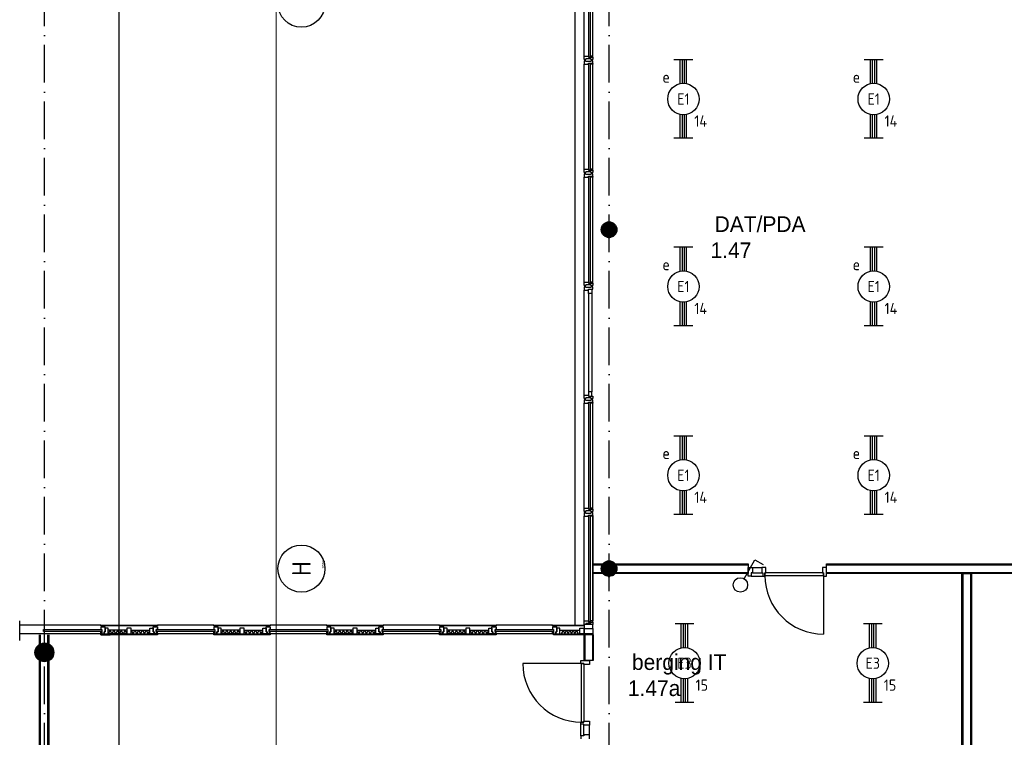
# Model space of a CAD drawing. Header units: millimetres. Extents: x 84333 to 240712, y -2244 to 84291.
# Tile 4 of 87: x 89124 to 104818, y 55089 to 66521. Entities that reach past the tile are written whole.
import ezdxf
from ezdxf.enums import TextEntityAlignment as Align

# ---------------------------------------------------------------- set-up
doc = ezdxf.new("R2010")
doc.units = ezdxf.units.MM
doc.header["$LTSCALE"] = 100
doc.linetypes.add('DASHDOT', pattern=[9, 6, -1.5, 0, -1.5])
doc.layers.get('0').update_dxf_attribs({"linetype": 'CONTINUOUS'})
for name, color, linetype in [('AFDELING', 4, 'CONTINUOUS'), ('AL$7----_STRAMIEN', 1, 'DASHDOT'), ('AL21----_BUITENWAND', 4, 'CONTINUOUS'), ('AL21K---_ISOLATIE', 1, 'CONTINUOUS'), ('AL22----_BINNENWAND', 7, 'CONTINUOUS'), ('AL28----_KONSTRUKTIE', 3, 'CONTINUOUS'), ('AL31----_BUITENKOZ', 7, 'CONTINUOUS'), ('AL32----_BINNENKOZ', 7, 'CONTINUOUS'), ('AL32----_DRAAIRICHTING', 1, 'CONTINUOUS'), ('ALN-----_BLOCKNAAM', 2, 'CONTINUOUS'), ('ALXAA---_GEWBETON', 12, 'CONTINUOUS'), ('ALXOU---_GLAS', 7, 'CONTINUOUS'), ('BOUW', 8, 'CONTINUOUS'), ('EB63101-_ATTRIB', 2, 'CONTINUOUS'), ('EL63101-_LICHT-ARM', 3, 'CONTINUOUS'), ('EL63102-_LICHT-SCH', 3, 'CONTINUOUS'), ('EL6441--_DATACOM', 3, 'CONTINUOUS'), ('LIJN025', 10, 'CONTINUOUS'), ('LIJN050', 90, 'CONTINUOUS'), ('TEKST25', 10, 'CONTINUOUS'), ('TEKST35', 50, 'CONTINUOUS'), ('TEKST50', 90, 'CONTINUOUS')]:
    doc.layers.add(name, color=color, linetype=linetype)
doc.styles.add('1_8', font='ISO', dxfattribs={"height": 1.8})
doc.styles.add('BURO-025', font='BUROFONT.shx', dxfattribs={"height": 250})
doc.styles.add('ISO', font='ISO.SHX')
doc.styles.add('NORATT', font='isocp.shx')
doc.styles.add('ROMAND', font='romand')
doc.styles.get("Standard").update_dxf_attribs({"font": 'iso.shx'})
doc.styles.add('TECHNIC', font='technic_.ttf')

# ---------------------------------------------------------------- blocks, each defined once
blk = doc.blocks.new('A0-GE')
at = {"layer": 'LIJN025'}
blk.add_lwpolyline([(1500, 841), (1500, 0), (0, 0), (0, 841)], close=True, dxfattribs=at)
at = {"layer": 'LIJN050', "const_width": 0.2}
blk.add_lwpolyline([(1495, 836), (25, 836), (25, 5), (1495, 5)], close=True, dxfattribs=at)
at = {"layer": 'TEKST25', "style": 'ROMAND', "width": 2.899115}
blk.add_attdef('STATUS', text='', height=2.5, dxfattribs=at).set_placement((1454, 71.5), (1493, 71.5), align=Align.FIT)
at = {"layer": 'TEKST25', "style": 'ISO'}
for tag, p in [('E', (1455.25, 66)), ('NAAM-E', (1466.75, 66)), ('DATUM-E', (1485, 66)), ('D', (1455.25, 61)), ('NAAM-D', (1466.75, 61)), ('DATUM-D', (1485, 61)), ('C', (1455.25, 56)), ('NAAM-C', (1466.75, 56)), ('DATUM-C', (1485, 56)), ('B', (1455.25, 51)), ('NAAM-B', (1466.75, 51)), ('DATUM-B', (1485, 51)), ('A', (1455.25, 46)), ('NAAM-A', (1466.75, 46)), ('DATUM-A', (1485, 46))]:
    blk.add_attdef(tag, text='', height=2.5, dxfattribs=at).set_placement(p, align=Align.CENTER)
for tag, p in [('DATUM', (1332.75, 36.25)), ('SCHAAL', (1368, 36.25)), ('GETEKEND', (1398.25, 36.25)), ('GECONTOL.', (1433, 36.25)), ('FORMAAT', (1463.25, 28.25))]:
    blk.add_attdef(tag, p, '', height=2.5, dxfattribs=at)
at = {"layer": 'TEKST35', "style": 'ISO'}
for tag, p in [('PROJECT', (1334.5, 72.5)), ('PLAATS', (1334.5, 63.5)), ('INSTALLATIE-REGEL1', (1334.5, 52.5)), ('INSTALLATIE-REGEL2', (1334.5, 43.5))]:
    blk.add_attdef(tag, p, '', height=4, dxfattribs=at)
blk.add_attdef('PROJ.NR.', text='', height=4, dxfattribs=at).set_placement((1481, 23), align=Align.CENTER)
at = {"layer": 'TEKST50', "style": 'ISO'}
blk.add_attdef('FILE-NAAM', text='', height=5, dxfattribs=at).set_placement((1473.5, 7.5), align=Align.CENTER)
blk = doc.blocks.new('EJ3T20')
at = {"color": 0}
for p, q in [((-6.25, -1.5), (-6.25, 1.5)), ((-6.25, 0.52), (-2.44, 0.52)), ((-6.25, 0.17), (-2.49, 0.17)), ((2.44, 0.52), (6.25, 0.52)), ((2.49, 0.17), (6.25, 0.17)), ((6.25, -1.5), (6.25, 1.5)), ((-6.25, -0.17), (-2.49, -0.17)), ((-6.25, -0.52), (-2.44, -0.52)), ((2.44, -0.52), (6.25, -0.52)), ((2.49, -0.17), (6.25, -0.17))]:
    blk.add_line(p, q, dxfattribs=at)
blk.add_circle((0, 0), 2.5, dxfattribs=at)
at = {"color": 0, "style": '1_8'}
for tag, flags, p in [('SCHAK', 8, (3.5, 2.75)), ('A_CODE', 8, (0, 0)), ('GROEP', 8, (-3.5, -2.75)), ('KAST', 9, (3.5, -2.75))]:
    blk.add_attdef(tag, text='', height=1.8, dxfattribs=dict(at, flags=flags)).set_placement(p, align=Align.MIDDLE)
blk = doc.blocks.new('SCHAK')
blk.add_lwpolyline([(0.58, 1), (2.31, 4), (3.61, 3.25)])
blk.add_circle((0, 0), 1.15)
at = {"style": '1_8'}
for tag, flags, p in [('SCHAK', 8, (3, 5.5)), ('KAST', 9, (-3, 0.5)), ('M_CODE', 9, (0, 0)), ('DOEL', 9, (-3, -2)), ('GROEP', 9, (-3, -4.5))]:
    blk.add_attdef(tag, text='', height=1.8, dxfattribs=dict(at, flags=flags)).set_placement(p, align=Align.MIDDLE_CENTER)
blk = doc.blocks.new('1010')
at = {"layer": 'AL$7----_STRAMIEN', "color": 7, "linetype": 'Continuous'}
blk.add_circle((0, 750), 750, dxfattribs=at)
at = {"layer": 'AL$7----_STRAMIEN', "color": 3, "linetype": 'Continuous'}
blk.add_attdef('STR-NAAM', text='', height=600, rotation=360, dxfattribs=at).set_placement((0, 750), align=Align.MIDDLE)
at = {"layer": 'ALN-----_BLOCKNAAM', "linetype": 'Continuous'}
blk.add_text('1010', height=100, dxfattribs=at).set_placement((0, 0))
blk = doc.blocks.new('A$C13e6995e')
at = {"layer": 'AL$7----_STRAMIEN', "color": 1}
for p, q in [((5185, 41660), (5185, 79257)), ((14185, 41660), (14185, 79257)), ((5185, 41660), (5185, 78944))]:
    blk.add_line(p, q, dxfattribs=at)
at = {"layer": 'AL21----_BUITENWAND', "color": 8}
blk.add_line((13645, 59121), (13645, 77960), dxfattribs=at)
at = {"layer": 'AL21K---_ISOLATIE', "color": 8, "linetype": 'Continuous'}
for p, q in [((6232, 59040), (6202, 58980)), ((6501, 59040), (6202, 59040)), ((6262, 58980), (6232, 59040)), ((6292, 59040), (6262, 58980)), ((6322, 58980), (6292, 59040)), ((6352, 59040), (6322, 58980)), ((6381, 58980), (6352, 59040)), ((6411, 59040), (6381, 58980)), ((6441, 58980), (6411, 59040)), ((6471, 59040), (6441, 58980)), ((6501, 58980), (6471, 59040)), ((6568, 59040), (6868, 59040)), ((6568, 59040), (6598, 58980)), ((6598, 58980), (6628, 59040)), ((6628, 59040), (6658, 58980)), ((6658, 58980), (6688, 59040)), ((6688, 59040), (6718, 58980)), ((6718, 58980), (6748, 59040)), ((6748, 59040), (6778, 58980)), ((6778, 58980), (6808, 59040)), ((6808, 59040), (6838, 58980)), ((6838, 58980), (6868, 59040)), ((8032, 59040), (8002, 58980)), ((8301, 59040), (8002, 59040)), ((8062, 58980), (8032, 59040)), ((8092, 59040), (8062, 58980)), ((8122, 58980), (8092, 59040)), ((8152, 59040), (8122, 58980)), ((8181, 58980), (8152, 59040)), ((8211, 59040), (8181, 58980)), ((8241, 58980), (8211, 59040)), ((8271, 59040), (8241, 58980)), ((8301, 58980), (8271, 59040)), ((8368, 59040), (8398, 58980)), ((8368, 59040), (8668, 59040)), ((8398, 58980), (8428, 59040)), ((8428, 59040), (8458, 58980)), ((8458, 58980), (8488, 59040)), ((8488, 59040), (8518, 58980)), ((8518, 58980), (8548, 59040)), ((8548, 59040), (8578, 58980)), ((8578, 58980), (8608, 59040)), ((8608, 59040), (8638, 58980)), ((8638, 58980), (8668, 59040)), ((9832, 59040), (9802, 58980)), ((10101, 59040), (9802, 59040)), ((9862, 58980), (9832, 59040)), ((9892, 59040), (9862, 58980)), ((9922, 58980), (9892, 59040)), ((9952, 59040), (9922, 58980)), ((9981, 58980), (9952, 59040)), ((10011, 59040), (9981, 58980)), ((10041, 58980), (10011, 59040)), ((10071, 59040), (10041, 58980)), ((10101, 58980), (10071, 59040)), ((10168, 59040), (10198, 58980)), ((10168, 59040), (10468, 59040)), ((10198, 58980), (10228, 59040)), ((10228, 59040), (10258, 58980)), ((10258, 58980), (10288, 59040)), ((10288, 59040), (10318, 58980)), ((10318, 58980), (10348, 59040)), ((10348, 59040), (10378, 58980)), ((10378, 58980), (10408, 59040)), ((10408, 59040), (10438, 58980)), ((10438, 58980), (10468, 59040)), ((11632, 59040), (11602, 58980)), ((11901, 59040), (11602, 59040)), ((11662, 58980), (11632, 59040)), ((11692, 59040), (11662, 58980)), ((11722, 58980), (11692, 59040)), ((11752, 59040), (11722, 58980)), ((11781, 58980), (11752, 59040)), ((11811, 59040), (11781, 58980)), ((11841, 58980), (11811, 59040)), ((11871, 59040), (11841, 58980)), ((11901, 58980), (11871, 59040)), ((11968, 59040), (11998, 58980)), ((11968, 59040), (12268, 59040)), ((11998, 58980), (12028, 59040)), ((12028, 59040), (12058, 58980)), ((12058, 58980), (12088, 59040)), ((12088, 59040), (12118, 58980)), ((12118, 58980), (12148, 59040)), ((12148, 59040), (12178, 58980)), ((12178, 58980), (12208, 59040)), ((12208, 59040), (12238, 58980)), ((12238, 58980), (12268, 59040)), ((13402, 59040), (13719, 59040)), ((13454, 59040), (13428, 58980)), ((13428, 58980), (13455, 59040)), ((13455, 59040), (13481, 58980)), ((13481, 58980), (13507, 59040)), ((13507, 59040), (13534, 58980)), ((13534, 58980), (13560, 59040)), ((13560, 59040), (13587, 58980)), ((13587, 58980), (13613, 59040)), ((13613, 59040), (13640, 58980)), ((13640, 58980), (13666, 59040)), ((13666, 59040), (13692, 58980)), ((13692, 58980), (13666, 59040)), ((6501, 58980), (6202, 58980)), ((6568, 58980), (6868, 58980)), ((8301, 58980), (8002, 58980)), ((8368, 58980), (8668, 58980)), ((10101, 58980), (9802, 58980)), ((10168, 58980), (10468, 58980)), ((11901, 58980), (11602, 58980)), ((11968, 58980), (12268, 58980)), ((13402, 58980), (13719, 58980))]:
    blk.add_line(p, q, dxfattribs=at)
at = {"layer": 'AL22----_BINNENWAND', "color": 8}
for p, q in [((13925, 60095), (16402, 60095)), ((13925, 59945), (13925, 60095)), ((16402, 60095), (16402, 59945)), ((17653, 60095), (28510, 60095)), ((17653, 59945), (17653, 60095)), ((16402, 59945), (13925, 59945)), ((28510, 59945), (17653, 59945)), ((19810, 47945), (19810, 59945)), ((19810, 59945), (19960, 59945)), ((19960, 59945), (19960, 48095)), ((5107, 48090), (5107, 58967)), ((5257, 58967), (5257, 48090)), ((6085, 58967), (6235, 58967)), ((13785, 58967), (13785, 58560)), ((13935, 58967), (13785, 58967)), ((13935, 58560), (13935, 58967)), ((13785, 58560), (13935, 58560))]:
    blk.add_line(p, q, dxfattribs=at)
at = {"layer": 'AL22----_BINNENWAND', "color": 8, "linetype": 'Continuous'}
for p, q in [((13925, 60080), (16402, 60080)), ((13925, 59960), (16402, 59960)), ((17653, 60080), (28510, 60080)), ((17653, 59960), (28510, 59960)), ((19825, 59945), (19825, 47960)), ((19945, 59945), (19945, 48080)), ((5122, 48090), (5122, 58967)), ((5242, 48090), (5242, 58967)), ((13800, 58967), (13800, 58560)), ((13920, 58967), (13920, 58560))]:
    blk.add_line(p, q, dxfattribs=at)
at = {"layer": 'AL28----_KONSTRUKTIE', "color": 8}
for centre, radius in [((14185, 65420), 125), ((14185, 60020), 125), ((5185, 58685), 150)]:
    blk.add_circle(centre, radius, dxfattribs=at)
at = {"layer": 'AL31----_BUITENKOZ', "color": 8}
for p, q in [((13786, 68185), (13786, 69855)), ((13925, 68185), (13925, 69855)), ((13786, 66385), (13786, 68055)), ((13925, 66385), (13925, 68055)), ((13786, 64585), (13786, 66255)), ((13925, 64585), (13925, 66255)), ((13786, 62785), (13786, 64455)), ((13858, 64405), (13858, 62835)), ((13912, 64405), (13912, 62835)), ((13786, 60985), (13786, 62655)), ((13925, 60985), (13925, 62655)), ((13786, 59186), (13786, 60856)), ((13925, 59186), (13925, 60856)), ((13925, 60855), (13925, 59186)), ((4791, 58875), (4791, 59188)), ((6085, 59121), (4798, 59121)), ((6085, 59121), (6985, 59121)), ((6085, 59109), (6085, 59121)), ((6985, 59109), (6085, 59109)), ((6152, 59094), (6085, 59094)), ((6085, 59094), (6085, 59049)), ((6085, 59049), (6102, 59049)), ((6085, 58980), (6085, 59019)), ((6085, 59019), (6102, 59019)), ((6138, 59109), (6095, 59109)), ((6095, 59109), (6095, 59094)), ((6095, 59094), (6138, 59094)), ((6102, 59049), (6102, 58980)), ((6102, 59019), (6102, 58980)), ((6152, 59015), (6135, 59015)), ((6135, 59015), (6135, 58980)), ((6135, 58980), (6135, 59015)), ((6135, 59015), (6152, 59015)), ((6138, 59094), (6138, 59109)), ((6152, 59015), (6152, 59094)), ((6202, 59070), (6152, 59070)), ((6152, 59070), (6152, 59015)), ((6202, 58980), (6202, 59070)), ((6568, 59070), (6501, 59070)), ((6501, 59070), (6501, 58980)), ((6568, 58980), (6568, 59070)), ((6868, 58980), (6868, 59070)), ((6868, 59070), (6918, 59070)), ((6918, 59015), (6918, 59094)), ((6918, 59094), (6985, 59094)), ((6918, 59070), (6918, 59015)), ((6918, 59015), (6935, 59015)), ((6935, 59015), (6918, 59015)), ((6932, 59094), (6932, 59109)), ((6932, 59109), (6975, 59109)), ((6975, 59094), (6932, 59094)), ((6935, 59015), (6935, 58980)), ((6935, 58980), (6935, 59015)), ((6985, 59049), (6968, 59049)), ((6968, 59049), (6968, 58980)), ((6968, 59019), (6968, 58980)), ((6985, 59019), (6968, 59019)), ((6975, 59109), (6975, 59094)), ((6985, 59121), (6985, 59109)), ((7885, 59121), (6985, 59121)), ((6985, 59094), (6985, 59049)), ((6985, 58980), (6985, 59019)), ((7885, 59109), (7885, 59121)), ((7885, 59121), (8785, 59121)), ((8785, 59109), (7885, 59109)), ((7952, 59094), (7885, 59094)), ((7885, 59094), (7885, 59049)), ((7885, 59049), (7902, 59049)), ((7885, 58980), (7885, 59019)), ((7885, 59019), (7902, 59019)), ((7938, 59109), (7895, 59109)), ((7895, 59109), (7895, 59094)), ((7895, 59094), (7938, 59094)), ((7902, 59049), (7902, 58980)), ((7902, 59019), (7902, 58980)), ((7952, 59015), (7935, 59015)), ((7935, 59015), (7935, 58980)), ((7935, 58980), (7935, 59015)), ((7935, 59015), (7952, 59015)), ((7938, 59094), (7938, 59109)), ((7952, 59015), (7952, 59094)), ((8002, 59070), (7952, 59070)), ((7952, 59070), (7952, 59015)), ((8002, 58980), (8002, 59070)), ((8368, 59070), (8301, 59070)), ((8301, 59070), (8301, 58980)), ((8368, 58980), (8368, 59070)), ((8668, 58980), (8668, 59070)), ((8668, 59070), (8718, 59070)), ((8718, 59015), (8718, 59094)), ((8718, 59094), (8785, 59094)), ((8718, 59070), (8718, 59015)), ((8718, 59015), (8735, 59015)), ((8735, 59015), (8718, 59015)), ((8732, 59094), (8732, 59109)), ((8732, 59109), (8775, 59109)), ((8775, 59094), (8732, 59094)), ((8735, 59015), (8735, 58980)), ((8735, 58980), (8735, 59015)), ((8785, 59049), (8768, 59049)), ((8768, 59049), (8768, 58980)), ((8768, 59019), (8768, 58980)), ((8785, 59019), (8768, 59019)), ((8775, 59109), (8775, 59094)), ((9688, 59121), (8785, 59121)), ((8785, 59121), (8785, 59109)), ((8785, 59094), (8785, 59049)), ((8785, 58980), (8785, 59019)), ((9685, 59109), (9685, 59121)), ((9685, 59121), (10585, 59121)), ((10585, 59109), (9685, 59109)), ((9752, 59094), (9685, 59094)), ((9685, 59094), (9685, 59049)), ((9685, 59049), (9702, 59049)), ((9685, 58980), (9685, 59019)), ((9685, 59019), (9702, 59019)), ((9738, 59109), (9695, 59109)), ((9695, 59109), (9695, 59094)), ((9695, 59094), (9738, 59094)), ((9702, 59049), (9702, 58980)), ((9702, 59019), (9702, 58980)), ((9735, 58980), (9735, 59015)), ((9735, 59015), (9752, 59015)), ((9752, 59015), (9735, 59015)), ((9735, 59015), (9735, 58980)), ((9738, 59094), (9738, 59109)), ((9752, 59015), (9752, 59094)), ((9802, 59070), (9752, 59070)), ((9752, 59070), (9752, 59015)), ((9802, 58980), (9802, 59070)), ((10168, 59070), (10101, 59070)), ((10101, 59070), (10101, 58980)), ((10168, 58980), (10168, 59070)), ((10468, 58980), (10468, 59070)), ((10468, 59070), (10518, 59070)), ((10518, 59015), (10518, 59094)), ((10518, 59094), (10585, 59094)), ((10518, 59070), (10518, 59015)), ((10535, 59015), (10518, 59015)), ((10518, 59015), (10535, 59015)), ((10532, 59094), (10532, 59109)), ((10532, 59109), (10575, 59109)), ((10575, 59094), (10532, 59094)), ((10535, 58980), (10535, 59015)), ((10535, 59015), (10535, 58980)), ((10585, 59049), (10568, 59049)), ((10568, 59049), (10568, 58980)), ((10568, 59019), (10568, 58980)), ((10585, 59019), (10568, 59019)), ((10575, 59109), (10575, 59094)), ((11485, 59121), (10585, 59121)), ((10585, 59121), (10585, 59109)), ((10585, 59094), (10585, 59049)), ((10585, 58980), (10585, 59019)), ((11485, 59109), (11485, 59121)), ((11485, 59121), (12385, 59121)), ((12385, 59109), (11485, 59109)), ((11552, 59094), (11485, 59094)), ((11485, 59094), (11485, 59049)), ((11485, 59049), (11502, 59049)), ((11485, 58980), (11485, 59019)), ((11485, 59019), (11502, 59019)), ((11538, 59109), (11495, 59109)), ((11495, 59109), (11495, 59094)), ((11495, 59094), (11538, 59094)), ((11502, 59049), (11502, 58980)), ((11502, 59019), (11502, 58980)), ((11535, 58980), (11535, 59015)), ((11535, 59015), (11552, 59015)), ((11552, 59015), (11535, 59015)), ((11535, 59015), (11535, 58980)), ((11538, 59094), (11538, 59109)), ((11552, 59015), (11552, 59094)), ((11602, 59070), (11552, 59070)), ((11552, 59070), (11552, 59015)), ((11602, 58980), (11602, 59070)), ((11968, 59070), (11901, 59070)), ((11901, 59070), (11901, 58980)), ((11968, 58980), (11968, 59070)), ((12268, 58980), (12268, 59070)), ((12268, 59070), (12318, 59070)), ((12318, 59015), (12318, 59094)), ((12318, 59094), (12385, 59094)), ((12318, 59070), (12318, 59015)), ((12335, 59015), (12318, 59015)), ((12318, 59015), (12335, 59015)), ((12332, 59094), (12332, 59109)), ((12332, 59109), (12375, 59109)), ((12375, 59094), (12332, 59094)), ((12335, 58980), (12335, 59015)), ((12335, 59015), (12335, 58980)), ((12385, 59049), (12368, 59049)), ((12368, 59049), (12368, 58980)), ((12368, 59019), (12368, 58980)), ((12385, 59019), (12368, 59019)), ((12375, 59109), (12375, 59094)), ((12385, 59121), (12385, 59109)), ((13285, 59121), (12385, 59121)), ((12385, 59094), (12385, 59049)), ((12385, 58980), (12385, 59019)), ((13285, 59109), (13285, 59121)), ((13285, 59121), (13786, 59121)), ((13786, 59109), (13285, 59109)), ((13352, 59094), (13285, 59094)), ((13285, 59094), (13285, 59049)), ((13285, 59049), (13302, 59049)), ((13285, 58980), (13285, 59019)), ((13285, 59019), (13302, 59019)), ((13338, 59109), (13295, 59109)), ((13295, 59109), (13295, 59094)), ((13295, 59094), (13338, 59094)), ((13302, 59049), (13302, 58980)), ((13302, 59019), (13302, 58980)), ((13352, 59015), (13335, 59015)), ((13335, 59015), (13335, 58980)), ((13335, 58980), (13335, 59015)), ((13335, 59015), (13352, 59015)), ((13338, 59094), (13338, 59109)), ((13352, 59015), (13352, 59094)), ((13402, 59070), (13352, 59070)), ((13352, 59070), (13352, 59015)), ((13402, 58980), (13402, 59070)), ((13719, 58980), (13719, 59070)), ((13719, 59070), (13786, 59070)), ((13786, 59130), (13786, 59065)), ((13925, 59130), (13786, 59130)), ((13786, 59121), (13786, 59109)), ((13786, 59070), (13786, 58980)), ((13786, 59065), (13925, 59065)), ((13786, 58980), (13786, 59065)), ((13786, 59065), (13925, 59065)), ((13925, 59065), (13925, 59130)), ((13925, 59065), (13925, 58980)), ((13925, 59056), (13925, 59001)), ((6085, 58980), (4795, 58980)), ((6085, 58980), (6985, 58980)), ((6085, 58965), (6085, 58980)), ((6102, 58980), (6085, 58980)), ((6985, 58965), (6085, 58965)), ((6102, 58980), (6135, 58980)), ((6135, 58980), (6202, 58980)), ((6501, 58980), (6568, 58980)), ((6935, 58980), (6868, 58980)), ((6968, 58980), (6935, 58980)), ((6968, 58980), (6985, 58980)), ((6985, 58980), (6985, 58965)), ((7885, 58980), (6985, 58980)), ((7885, 58965), (7885, 58980)), ((7885, 58980), (8785, 58980)), ((7902, 58980), (7885, 58980)), ((8785, 58965), (7885, 58965)), ((7902, 58980), (7935, 58980)), ((7935, 58980), (8002, 58980)), ((8301, 58980), (8368, 58980)), ((8735, 58980), (8668, 58980)), ((8768, 58980), (8735, 58980)), ((8768, 58980), (8785, 58980)), ((9690, 58980), (8785, 58980)), ((8785, 58980), (8785, 58965)), ((9702, 58980), (9685, 58980)), ((9685, 58965), (9685, 58980)), ((9685, 58980), (10585, 58980)), ((10585, 58965), (9685, 58965)), ((9702, 58980), (9735, 58980)), ((9735, 58980), (9802, 58980)), ((10101, 58980), (10168, 58980)), ((10535, 58980), (10468, 58980)), ((10568, 58980), (10535, 58980)), ((10568, 58980), (10585, 58980)), ((11485, 58980), (10585, 58980)), ((10585, 58980), (10585, 58965)), ((11485, 58965), (11485, 58980)), ((11485, 58980), (12385, 58980)), ((11502, 58980), (11485, 58980)), ((12385, 58965), (11485, 58965)), ((11502, 58980), (11535, 58980)), ((11535, 58980), (11602, 58980)), ((11901, 58980), (11968, 58980)), ((12335, 58980), (12268, 58980)), ((12368, 58980), (12335, 58980)), ((12368, 58980), (12385, 58980)), ((12385, 58980), (12385, 58965)), ((13285, 58980), (12385, 58980)), ((13302, 58980), (13285, 58980)), ((13302, 58965), (13302, 58980)), ((13302, 58980), (13775, 58980)), ((13302, 58980), (13335, 58980)), ((13775, 58965), (13302, 58965)), ((13335, 58980), (13402, 58980)), ((13786, 58980), (13719, 58980)), ((13775, 58980), (13775, 58965)), ((13925, 58980), (13786, 58980))]:
    blk.add_line(p, q, dxfattribs=at)
at = {"layer": 'AL31----_BUITENKOZ', "color": 8, "linetype": 'Continuous'}
for p, q in [((13786, 68148), (13786, 68185)), ((13786, 68185), (13793, 68185)), ((13786, 68129), (13786, 68148)), ((13792, 68129), (13786, 68129)), ((13805, 68129), (13792, 68129)), ((13793, 68185), (13797, 68185)), ((13797, 68185), (13805, 68185)), ((13805, 68185), (13858, 68185)), ((13815, 68129), (13805, 68129)), ((13805, 68129), (13805, 68129)), ((13895, 68143), (13815, 68143)), ((13815, 68143), (13815, 68129)), ((13858, 68185), (13858, 68168)), ((13858, 68168), (13925, 68168)), ((13925, 68185), (13888, 68185)), ((13888, 68185), (13888, 68168)), ((13888, 68168), (13920, 68168)), ((13895, 68129), (13895, 68143)), ((13905, 68129), (13895, 68129)), ((13919, 68129), (13905, 68129)), ((13905, 68129), (13905, 68129)), ((13925, 68129), (13919, 68129)), ((13920, 68168), (13920, 68173)), ((13920, 68173), (13925, 68173)), ((13925, 68173), (13925, 68185)), ((13925, 68168), (13925, 68129)), ((13792, 68111), (13786, 68111)), ((13786, 68111), (13786, 68092)), ((13786, 68092), (13786, 68055)), ((13786, 68055), (13793, 68055)), ((13806, 68111), (13792, 68111)), ((13793, 68055), (13797, 68055)), ((13797, 68055), (13805, 68055)), ((13805, 68055), (13858, 68055)), ((13815, 68111), (13806, 68111)), ((13806, 68111), (13806, 68111)), ((13815, 68097), (13815, 68111)), ((13895, 68097), (13815, 68097)), ((13858, 68055), (13858, 68072)), ((13858, 68072), (13925, 68072)), ((13888, 68072), (13920, 68072)), ((13888, 68055), (13888, 68072)), ((13925, 68055), (13888, 68055)), ((13905, 68111), (13895, 68111)), ((13895, 68111), (13895, 68097)), ((13919, 68111), (13905, 68111)), ((13905, 68111), (13905, 68111)), ((13925, 68111), (13919, 68111)), ((13920, 68072), (13920, 68067)), ((13920, 68067), (13925, 68067)), ((13925, 68072), (13925, 68111)), ((13925, 68067), (13925, 68055)), ((13786, 66348), (13786, 66385)), ((13786, 66385), (13793, 66385)), ((13786, 66329), (13786, 66348)), ((13792, 66329), (13786, 66329)), ((13792, 66311), (13786, 66311)), ((13786, 66311), (13786, 66292)), ((13786, 66292), (13786, 66255)), ((13786, 66255), (13793, 66255)), ((13805, 66329), (13792, 66329)), ((13806, 66311), (13792, 66311)), ((13793, 66385), (13797, 66385)), ((13793, 66255), (13797, 66255)), ((13797, 66385), (13805, 66385)), ((13797, 66255), (13805, 66255)), ((13805, 66385), (13858, 66385)), ((13815, 66329), (13805, 66329)), ((13805, 66329), (13805, 66329)), ((13805, 66255), (13858, 66255)), ((13815, 66311), (13806, 66311)), ((13806, 66311), (13806, 66311)), ((13895, 66343), (13815, 66343)), ((13815, 66343), (13815, 66329)), ((13815, 66297), (13815, 66311)), ((13895, 66297), (13815, 66297)), ((13858, 66385), (13858, 66368)), ((13858, 66368), (13925, 66368)), ((13858, 66255), (13858, 66272)), ((13858, 66272), (13925, 66272)), ((13925, 66385), (13888, 66385)), ((13888, 66385), (13888, 66368)), ((13888, 66368), (13920, 66368)), ((13888, 66272), (13920, 66272)), ((13888, 66255), (13888, 66272)), ((13925, 66255), (13888, 66255)), ((13895, 66329), (13895, 66343)), ((13905, 66329), (13895, 66329)), ((13905, 66311), (13895, 66311)), ((13895, 66311), (13895, 66297)), ((13919, 66329), (13905, 66329)), ((13905, 66329), (13905, 66329)), ((13919, 66311), (13905, 66311)), ((13905, 66311), (13905, 66311)), ((13925, 66329), (13919, 66329)), ((13925, 66311), (13919, 66311)), ((13920, 66368), (13920, 66373)), ((13920, 66373), (13925, 66373)), ((13920, 66272), (13920, 66267)), ((13920, 66267), (13925, 66267)), ((13925, 66373), (13925, 66385)), ((13925, 66368), (13925, 66329)), ((13925, 66272), (13925, 66311)), ((13925, 66267), (13925, 66255)), ((13786, 64548), (13786, 64585)), ((13786, 64585), (13793, 64585)), ((13786, 64529), (13786, 64548)), ((13792, 64529), (13786, 64529)), ((13792, 64511), (13786, 64511)), ((13786, 64511), (13786, 64492)), ((13805, 64529), (13792, 64529)), ((13806, 64511), (13792, 64511)), ((13793, 64585), (13797, 64585)), ((13797, 64585), (13805, 64585)), ((13805, 64585), (13858, 64585)), ((13815, 64529), (13805, 64529)), ((13805, 64529), (13805, 64529)), ((13815, 64511), (13806, 64511)), ((13806, 64511), (13806, 64511)), ((13895, 64543), (13815, 64543)), ((13815, 64543), (13815, 64529)), ((13815, 64497), (13815, 64511)), ((13858, 64585), (13858, 64568)), ((13858, 64568), (13925, 64568)), ((13925, 64585), (13888, 64585)), ((13888, 64585), (13888, 64568)), ((13888, 64568), (13920, 64568)), ((13895, 64529), (13895, 64543)), ((13905, 64529), (13895, 64529)), ((13905, 64511), (13895, 64511)), ((13895, 64511), (13895, 64497)), ((13919, 64529), (13905, 64529)), ((13905, 64529), (13905, 64529)), ((13919, 64511), (13905, 64511)), ((13905, 64511), (13905, 64511)), ((13925, 64529), (13919, 64529)), ((13925, 64511), (13919, 64511)), ((13920, 64568), (13920, 64573)), ((13920, 64573), (13925, 64573)), ((13925, 64573), (13925, 64585)), ((13925, 64568), (13925, 64529)), ((13925, 64472), (13925, 64511)), ((13786, 64492), (13786, 64455)), ((13786, 64455), (13793, 64455)), ((13793, 64455), (13797, 64455)), ((13797, 64455), (13805, 64455)), ((13805, 64455), (13858, 64455)), ((13895, 64497), (13815, 64497)), ((13858, 64455), (13858, 64472)), ((13858, 64472), (13925, 64472)), ((13858, 64472), (13912, 64472)), ((13858, 64405), (13858, 64472)), ((13912, 64405), (13858, 64405)), ((13912, 64472), (13912, 64405)), ((13786, 62748), (13786, 62785)), ((13786, 62785), (13793, 62785)), ((13793, 62785), (13797, 62785)), ((13797, 62785), (13805, 62785)), ((13805, 62785), (13858, 62785)), ((13912, 62835), (13858, 62835)), ((13858, 62835), (13858, 62768)), ((13858, 62785), (13858, 62768)), ((13912, 62768), (13912, 62835)), ((13786, 62729), (13786, 62748)), ((13792, 62729), (13786, 62729)), ((13792, 62711), (13786, 62711)), ((13786, 62711), (13786, 62692)), ((13786, 62692), (13786, 62655)), ((13786, 62655), (13793, 62655)), ((13805, 62729), (13792, 62729)), ((13806, 62711), (13792, 62711)), ((13793, 62655), (13797, 62655)), ((13797, 62655), (13805, 62655)), ((13815, 62729), (13805, 62729)), ((13805, 62729), (13805, 62729)), ((13805, 62655), (13858, 62655)), ((13815, 62711), (13806, 62711)), ((13806, 62711), (13806, 62711)), ((13895, 62743), (13815, 62743)), ((13815, 62743), (13815, 62729)), ((13815, 62697), (13815, 62711)), ((13895, 62697), (13815, 62697)), ((13858, 62768), (13925, 62768)), ((13858, 62768), (13912, 62768)), ((13858, 62655), (13858, 62672)), ((13858, 62672), (13925, 62672)), ((13888, 62672), (13920, 62672)), ((13888, 62655), (13888, 62672)), ((13925, 62655), (13888, 62655)), ((13895, 62729), (13895, 62743)), ((13905, 62729), (13895, 62729)), ((13905, 62711), (13895, 62711)), ((13895, 62711), (13895, 62697)), ((13919, 62729), (13905, 62729)), ((13905, 62729), (13905, 62729)), ((13919, 62711), (13905, 62711)), ((13905, 62711), (13905, 62711)), ((13925, 62729), (13919, 62729)), ((13925, 62711), (13919, 62711)), ((13920, 62672), (13920, 62667)), ((13920, 62667), (13925, 62667)), ((13925, 62768), (13925, 62729)), ((13925, 62672), (13925, 62711)), ((13925, 62667), (13925, 62655)), ((13786, 60948), (13786, 60985)), ((13786, 60985), (13793, 60985)), ((13786, 60929), (13786, 60948)), ((13792, 60929), (13786, 60929)), ((13792, 60912), (13786, 60912)), ((13786, 60912), (13786, 60893)), ((13786, 60893), (13786, 60856)), ((13805, 60929), (13792, 60929)), ((13806, 60912), (13792, 60912)), ((13793, 60985), (13797, 60985)), ((13797, 60985), (13805, 60985)), ((13805, 60985), (13858, 60985)), ((13815, 60929), (13805, 60929)), ((13805, 60929), (13805, 60929)), ((13815, 60912), (13806, 60912)), ((13806, 60912), (13806, 60912)), ((13895, 60943), (13815, 60943)), ((13815, 60943), (13815, 60929)), ((13815, 60898), (13815, 60912)), ((13895, 60898), (13815, 60898)), ((13858, 60985), (13858, 60968)), ((13858, 60968), (13925, 60968)), ((13925, 60985), (13888, 60985)), ((13888, 60985), (13888, 60968)), ((13888, 60968), (13920, 60968)), ((13895, 60929), (13895, 60943)), ((13905, 60929), (13895, 60929)), ((13905, 60912), (13895, 60912)), ((13895, 60912), (13895, 60898)), ((13919, 60929), (13905, 60929)), ((13905, 60929), (13905, 60929)), ((13919, 60912), (13905, 60912)), ((13905, 60912), (13905, 60912)), ((13925, 60929), (13919, 60929)), ((13925, 60912), (13919, 60912)), ((13920, 60968), (13920, 60973)), ((13920, 60973), (13925, 60973)), ((13925, 60973), (13925, 60985)), ((13925, 60968), (13925, 60929)), ((13925, 60873), (13925, 60912)), ((13786, 60856), (13793, 60856)), ((13793, 60856), (13797, 60856)), ((13797, 60856), (13805, 60856)), ((13805, 60856), (13858, 60856)), ((13858, 60856), (13858, 60873)), ((13858, 60873), (13925, 60873)), ((13888, 60873), (13920, 60873)), ((13888, 60856), (13888, 60873)), ((13925, 60856), (13888, 60856)), ((13920, 60873), (13920, 60868)), ((13920, 60868), (13925, 60868)), ((13925, 60868), (13925, 60856)), ((13786, 59149), (13786, 59186)), ((13786, 59186), (13793, 59186)), ((13793, 59186), (13797, 59186)), ((13797, 59186), (13805, 59186)), ((13805, 59186), (13858, 59186)), ((13858, 59186), (13858, 59169)), ((13858, 59169), (13925, 59169)), ((13925, 59186), (13888, 59186)), ((13888, 59186), (13888, 59169)), ((13888, 59169), (13920, 59169)), ((13920, 59169), (13920, 59174)), ((13920, 59174), (13925, 59174)), ((13925, 59174), (13925, 59186)), ((13925, 59169), (13925, 59130)), ((13786, 59130), (13786, 59149)), ((13792, 59130), (13786, 59130)), ((13805, 59130), (13792, 59130)), ((13815, 59130), (13805, 59130)), ((13805, 59130), (13805, 59130)), ((13895, 59144), (13815, 59144)), ((13815, 59144), (13815, 59130)), ((13895, 59130), (13895, 59144)), ((13905, 59130), (13895, 59130)), ((13919, 59130), (13905, 59130)), ((13905, 59130), (13905, 59130)), ((13925, 59130), (13919, 59130))]:
    blk.add_line(p, q, dxfattribs=at)
at = {"layer": 'AL32----_BINNENKOZ', "color": 8}
for p, q in [((16402, 59900), (16402, 60039)), ((16402, 60039), (16469, 60039)), ((16469, 60039), (16619, 60039)), ((16469, 60039), (16469, 59951)), ((16686, 60039), (16619, 60039)), ((16619, 60039), (16619, 59951)), ((16686, 59951), (16686, 60039)), ((17653, 60039), (17586, 60039)), ((17586, 60039), (17586, 59951)), ((17653, 59900), (17653, 60039)), ((16452, 59900), (16402, 59900)), ((16469, 59951), (16452, 59951)), ((16452, 59951), (16452, 59900)), ((16452, 59900), (16636, 59900)), ((16469, 59951), (16619, 59951)), ((16619, 59951), (16636, 59951)), ((16636, 59951), (16636, 59900)), ((16636, 59900), (16669, 59900)), ((16636, 59900), (16669, 59900)), ((16669, 59951), (16669, 59911)), ((17603, 59951), (16669, 59951)), ((16669, 59900), (16669, 59951)), ((16669, 59951), (16686, 59951)), ((16669, 59911), (17603, 59911)), ((17586, 59951), (17603, 59951)), ((17603, 59911), (17603, 59951)), ((17603, 59951), (17603, 59900)), ((17603, 59900), (17653, 59900)), ((13733, 58509), (13733, 58559)), ((13733, 58559), (13872, 58559)), ((13872, 58559), (13872, 58492)), ((13784, 58509), (13733, 58509)), ((13744, 57575), (13744, 58509)), ((13744, 58509), (13784, 58509)), ((13784, 58492), (13784, 58509)), ((13784, 58509), (13784, 57575)), ((13872, 58492), (13784, 58492)), ((13733, 57542), (13733, 57575)), ((13733, 57575), (13784, 57575)), ((13733, 57542), (13733, 57575)), ((13733, 57358), (13733, 57542)), ((13784, 57542), (13733, 57542)), ((13784, 57575), (13744, 57575)), ((13784, 57575), (13784, 57592)), ((13784, 57592), (13872, 57592)), ((13784, 57525), (13784, 57542)), ((13784, 57375), (13784, 57525)), ((13872, 57525), (13784, 57525)), ((13872, 57592), (13872, 57525)), ((13872, 57375), (13872, 57525)), ((13784, 57358), (13733, 57358)), ((13733, 57358), (13733, 57308)), ((13784, 57375), (13784, 57358)), ((13872, 57375), (13784, 57375)), ((13872, 57308), (13872, 57375))]:
    blk.add_line(p, q, dxfattribs=at)
at = {"layer": 'AL32----_DRAAIRICHTING', "color": 8}
for p, q in [((17603, 59911), (17603, 58977)), ((13744, 58509), (12810, 58509))]:
    blk.add_line(p, q, dxfattribs=at)
for centre in [(17603, 59911), (13744, 58509)]:
    blk.add_arc(centre, 934, 180, 270, dxfattribs=at)
at = {"layer": 'ALXAA---_GEWBETON', "color": 8}
for p, q in [((14065, 65456), (14305, 65456)), ((14073, 65476), (14297, 65476)), ((14085, 65496), (14284, 65496)), ((14105, 65516), (14265, 65516)), ((14138, 65536), (14232, 65536)), ((14060, 65416), (14310, 65416)), ((14061, 65436), (14309, 65436)), ((14062, 65396), (14308, 65396)), ((14068, 65376), (14302, 65376)), ((14078, 65356), (14292, 65356)), ((14093, 65336), (14277, 65336)), ((14116, 65316), (14254, 65316)), ((14172, 65296), (14198, 65296)), ((14105, 60116), (14265, 60116)), ((14138, 60136), (14232, 60136)), ((14060, 60016), (14310, 60016)), ((14061, 60036), (14309, 60036)), ((14062, 59996), (14308, 59996)), ((14065, 60056), (14305, 60056)), ((14068, 59976), (14302, 59976)), ((14073, 60076), (14297, 60076)), ((14078, 59956), (14292, 59956)), ((14085, 60096), (14284, 60096)), ((14093, 59936), (14277, 59936)), ((14116, 59916), (14254, 59916)), ((14172, 59896), (14198, 59896)), ((5045, 58631), (5045, 58739)), ((5065, 58595), (5065, 58775)), ((5085, 58573), (5085, 58797)), ((5105, 58558), (5105, 58812)), ((5125, 58548), (5125, 58823)), ((5145, 58540), (5145, 58830)), ((5165, 58536), (5165, 58834)), ((5185, 58535), (5185, 58835)), ((5205, 58536), (5205, 58834)), ((5225, 58540), (5225, 58830)), ((5245, 58548), (5245, 58823)), ((5265, 58558), (5265, 58812)), ((5285, 58573), (5285, 58797)), ((5305, 58595), (5305, 58775)), ((5325, 58631), (5325, 58739))]:
    blk.add_line(p, q, dxfattribs=at)
at = {"layer": 'ALXOU---_GLAS', "color": 8}
for p, q in [((13860, 68170), (13860, 69870)), ((13886, 69870), (13886, 68170)), ((13886, 68170), (13860, 68170)), ((13860, 68070), (13886, 68070)), ((13860, 66370), (13860, 68070)), ((13886, 68070), (13886, 66370)), ((13886, 66370), (13860, 66370)), ((13860, 66270), (13886, 66270)), ((13860, 64570), (13860, 66270)), ((13886, 66270), (13886, 64570)), ((13886, 64570), (13860, 64570)), ((13860, 62670), (13886, 62670)), ((13860, 60970), (13860, 62670)), ((13886, 62670), (13886, 60970)), ((13886, 60970), (13860, 60970)), ((13860, 60871), (13886, 60871)), ((13860, 59171), (13860, 60871)), ((13886, 60871), (13886, 59171)), ((13886, 59171), (13860, 59171)), ((5168, 59019), (5168, 59049)), ((5168, 59049), (6102, 59049)), ((6102, 59019), (5168, 59019)), ((6102, 59049), (6102, 59019)), ((6968, 59019), (6968, 59049)), ((6968, 59049), (7902, 59049)), ((7902, 59019), (6968, 59019)), ((7902, 59049), (7902, 59019)), ((8768, 59019), (8768, 59049)), ((8768, 59049), (9690, 59049)), ((9688, 59019), (8768, 59019)), ((9702, 59049), (9702, 59019)), ((10568, 59019), (10568, 59049)), ((10568, 59049), (11502, 59049)), ((11502, 59019), (10568, 59019)), ((11502, 59049), (11502, 59019)), ((12368, 59019), (12368, 59049)), ((12368, 59049), (13302, 59049)), ((13302, 59019), (12368, 59019)), ((13302, 59049), (13302, 59019))]:
    blk.add_line(p, q, dxfattribs=at)
at = {"layer": 'AL$7----_STRAMIEN', "xscale": 0.5, "yscale": 0.5, "zscale": 0.5, "rotation": 90.00000000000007}
for p, values in [((9657, 69020), {'STR-NAAM': 'J'}), ((9657, 60020), {'STR-NAAM': 'H'})]:
    blk.add_blockref('1010', p, dxfattribs=at).add_auto_attribs(values)
at = {"layer": 'AFDELING', "color": 8, "style": 'TECHNIC'}
for p in [(92219, 54468), (58038, 41625), (88108, 41444)]:
    blk.add_attdef('VIDE', text='', height=500, dxfattribs=at).set_placement(p, align=Align.CENTER)
blk.add_attdef('VIDE', text='', height=500, rotation=90, dxfattribs=at).set_placement((75129, 25766), align=Align.CENTER)
at = {"layer": 'BOUW', "style": 'BURO-025'}
for s, p in [('DAT/PDA', (15868, 65383)), ('1.47', (15803, 64966)), ('berging IT', (14550, 58406)), ('1.47a', (14485, 57990))]:
    blk.add_text(s, height=250, dxfattribs=at).set_placement(p)

msp = doc.modelspace()

# ---------------------------------------------------------------- block references
at = {"xscale": 100, "yscale": 100, "zscale": 100}
msp.add_blockref('A0-GE', (90712, 191), dxfattribs=at)
at = {"layer": 'EL63101-_LICHT-ARM'}
ref = msp.add_blockref('EJ3T20', (99703, 65257, 3900), dxfattribs=dict(at, xscale=100, yscale=100, zscale=100, rotation=90))
ref.add_attrib('A_CODE', 'E1', dxfattribs={"layer": 'EB63101-_ATTRIB', "color": 1, "height": 180, "style": 'NORATT', "flags": 8}).set_placement((99703, 65257, 3900), align=Align.MIDDLE)
ref.add_attrib('GROEP', '14', dxfattribs={"layer": 'EB63101-_ATTRIB', "color": 1, "height": 180, "style": 'NORATT', "flags": 8}).set_placement((99978, 64907, 3900), align=Align.MIDDLE)
ref.add_attrib('SCHAK', 'e', dxfattribs={"layer": 'EB63101-_ATTRIB', "color": 1, "height": 180, "style": 'NORATT', "flags": 8}).set_placement((99428, 65607, 3900), align=Align.MIDDLE)
ref = msp.add_blockref('EJ3T20', (102736, 65257, 3900), dxfattribs=dict(at, xscale=100, yscale=100, zscale=100, rotation=90))
ref.add_attrib('A_CODE', 'E1', dxfattribs={"layer": 'EB63101-_ATTRIB', "color": 1, "height": 180, "style": 'NORATT', "flags": 8}).set_placement((102736, 65257, 3900), align=Align.MIDDLE)
ref.add_attrib('GROEP', '14', dxfattribs={"layer": 'EB63101-_ATTRIB', "color": 1, "height": 180, "style": 'NORATT', "flags": 8}).set_placement((103011, 64907, 3900), align=Align.MIDDLE)
ref.add_attrib('SCHAK', 'e', dxfattribs={"layer": 'EB63101-_ATTRIB', "color": 1, "height": 180, "style": 'NORATT', "flags": 8}).set_placement((102461, 65607, 3900), align=Align.MIDDLE)
ref = msp.add_blockref('EJ3T20', (99703, 62270, 3900), dxfattribs=dict(at, xscale=100, yscale=100, zscale=100, rotation=90))
ref.add_attrib('A_CODE', 'E1', dxfattribs={"layer": 'EB63101-_ATTRIB', "color": 1, "height": 180, "style": 'NORATT', "flags": 8}).set_placement((99703, 62270, 3900), align=Align.MIDDLE)
ref.add_attrib('GROEP', '14', dxfattribs={"layer": 'EB63101-_ATTRIB', "color": 1, "height": 180, "style": 'NORATT', "flags": 8}).set_placement((99978, 61920, 3900), align=Align.MIDDLE)
ref.add_attrib('SCHAK', 'e', dxfattribs={"layer": 'EB63101-_ATTRIB', "color": 1, "height": 180, "style": 'NORATT', "flags": 8}).set_placement((99428, 62620, 3900), align=Align.MIDDLE)
ref = msp.add_blockref('EJ3T20', (102736, 62270, 3900), dxfattribs=dict(at, xscale=100, yscale=100, zscale=100, rotation=90))
ref.add_attrib('A_CODE', 'E1', dxfattribs={"layer": 'EB63101-_ATTRIB', "color": 1, "height": 180, "style": 'NORATT', "flags": 8}).set_placement((102736, 62270, 3900), align=Align.MIDDLE)
ref.add_attrib('GROEP', '14', dxfattribs={"layer": 'EB63101-_ATTRIB', "color": 1, "height": 180, "style": 'NORATT', "flags": 8}).set_placement((103011, 61920, 3900), align=Align.MIDDLE)
ref.add_attrib('SCHAK', 'e', dxfattribs={"layer": 'EB63101-_ATTRIB', "color": 1, "height": 180, "style": 'NORATT', "flags": 8}).set_placement((102461, 62620, 3900), align=Align.MIDDLE)
ref = msp.add_blockref('EJ3T20', (99703, 59263, 3900), dxfattribs=dict(at, xscale=100, yscale=100, zscale=100, rotation=90))
ref.add_attrib('A_CODE', 'E1', dxfattribs={"layer": 'EB63101-_ATTRIB', "color": 1, "height": 180, "style": 'NORATT', "flags": 8}).set_placement((99703, 59263, 3900), align=Align.MIDDLE)
ref.add_attrib('GROEP', '14', dxfattribs={"layer": 'EB63101-_ATTRIB', "color": 1, "height": 180, "style": 'NORATT', "flags": 8}).set_placement((99978, 58913, 3900), align=Align.MIDDLE)
ref.add_attrib('SCHAK', 'e', dxfattribs={"layer": 'EB63101-_ATTRIB', "color": 1, "height": 180, "style": 'NORATT', "flags": 8}).set_placement((99428, 59613, 3900), align=Align.MIDDLE)
ref = msp.add_blockref('EJ3T20', (102736, 59263, 3900), dxfattribs=dict(at, xscale=100, yscale=100, zscale=100, rotation=90))
ref.add_attrib('A_CODE', 'E1', dxfattribs={"layer": 'EB63101-_ATTRIB', "color": 1, "height": 180, "style": 'NORATT', "flags": 8}).set_placement((102736, 59263, 3900), align=Align.MIDDLE)
ref.add_attrib('GROEP', '14', dxfattribs={"layer": 'EB63101-_ATTRIB', "color": 1, "height": 180, "style": 'NORATT', "flags": 8}).set_placement((103011, 58913, 3900), align=Align.MIDDLE)
ref.add_attrib('SCHAK', 'e', dxfattribs={"layer": 'EB63101-_ATTRIB', "color": 1, "height": 180, "style": 'NORATT', "flags": 8}).set_placement((102461, 59613, 3900), align=Align.MIDDLE)
ref = msp.add_blockref('EJ3T20', (99721, 56270), dxfattribs=dict(at, xscale=100, yscale=100, zscale=100, rotation=90))
ref.add_attrib('A_CODE', 'E3', dxfattribs={"layer": 'EB63101-_ATTRIB', "color": 1, "height": 180, "style": '1_8', "flags": 8}).set_placement((99721, 56270), align=Align.MIDDLE)
ref.add_attrib('GROEP', '15', dxfattribs={"layer": 'EB63101-_ATTRIB', "color": 1, "height": 180, "style": '1_8', "flags": 8}).set_placement((99996, 55920), align=Align.MIDDLE)
ref = msp.add_blockref('EJ3T20', (102721, 56270), dxfattribs=dict(at, xscale=100, yscale=100, zscale=100, rotation=90))
ref.add_attrib('A_CODE', 'E3', dxfattribs={"layer": 'EB63101-_ATTRIB', "color": 1, "height": 180, "style": '1_8', "flags": 8}).set_placement((102721, 56270), align=Align.MIDDLE)
ref.add_attrib('GROEP', '15', dxfattribs={"layer": 'EB63101-_ATTRIB', "color": 1, "height": 180, "style": '1_8', "flags": 8}).set_placement((102996, 55920), align=Align.MIDDLE)
at = {"layer": 'EL63102-_LICHT-SCH', "xscale": 100, "yscale": 100, "zscale": 100}
msp.add_blockref('SCHAK', (100612, 57516, 1050), dxfattribs=at)
at = {"layer": 'EL6441--_DATACOM'}
msp.add_blockref('A$C13e6995e', (84333, -2244), dxfattribs=at)

doc.saveas('drawing.dxf')
